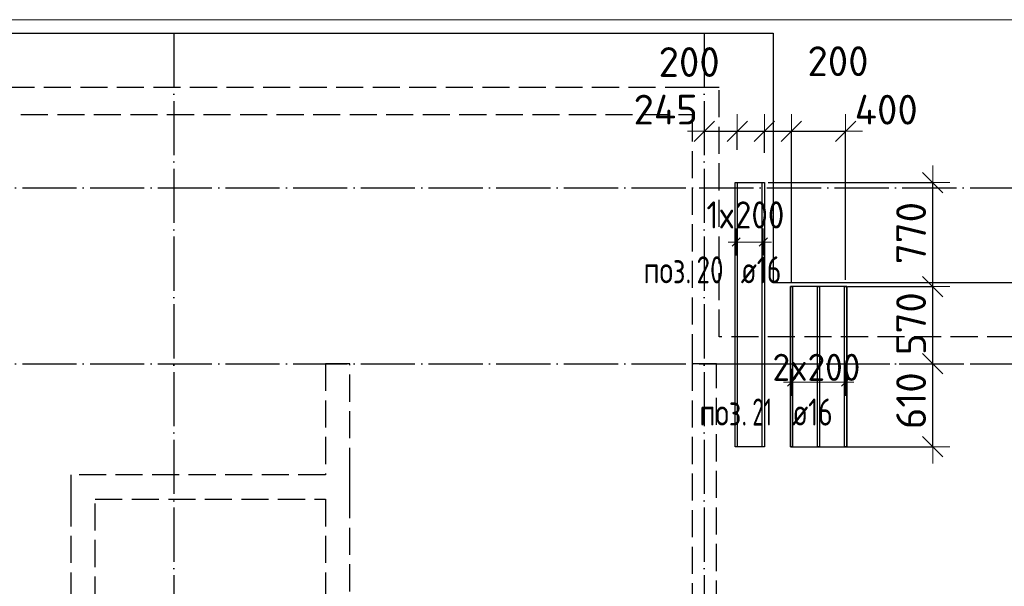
# Model space of a CAD drawing. Header units: millimetres. Extents: x 13527 to 139154, y -122592 to 61893.
# Tile 22 of 128: x 84682 to 91957, y -47742 to -43560. Entities that reach past the tile are written whole.
import ezdxf

# ---------------------------------------------------------------- set-up
doc = ezdxf.new("R2010")
doc.units = ezdxf.units.MM
doc.header["$PDMODE"] = 65
for name, pattern in [('______11', [500, 400, -50, 0, -50]), ('______2', [270, 200, -70]), ('______5', [1100, 800, -100, 100, -100])]:
    doc.linetypes.add(name, pattern=pattern)
for name, color, linetype, lineweight in [('Standard', 7, 'Continuous', 25), ('Размерная линия_ общее', 7, 'Continuous', 13), ('Стена_ общее', 7, 'Continuous', 35), ('Фундамент_ общее', 7, 'Continuous', 35)]:
    doc.layers.add(name, color=color, linetype=linetype, lineweight=lineweight)
doc.layers.add('Арм.стержн.Доп. Арм ниж.зоны У', color=7, linetype='Continuous', lineweight=35, true_color=0x1cff1c)
doc.layers.add('Осевая линия_ общее', color=7, linetype='______5', lineweight=13, true_color=0xa0a0a0)
doc.styles.add('ISOCPEUR', font='ISOCPEUR')
doc.dimstyles.new('DIMSTYLE_3', dxfattribs={"dimtxt": 220, "dimasz": 250, "dimexe": 0, "dimexo": 0, "dimgap": 110, "dimtad": 2, "dimdec": 0, "dimrnd": 5, "dimzin": 12, "dimdsep": 46, "dimtxsty": 'ISOCPEUR', "dimblk1": 'ALL_ML_STRICH', "dimblk2": 'ALL_ML_STRICH', "dimsah": 1, "dimcen": 0, "dimclrd": 7, "dimclre": 256, "dimclrt": 7, "dimadec": 0, "dimazin": 0, "dimtfac": 1, "dimtdec": 0, "dimtix": 1, "dimtmove": 2, "dimatfit": 3, "dimfxl": 0, "dimtvp": 1.2, "dimtzin": 0, "dimlwd": 0, "dimlwe": -3, "dimarcsym": 0})
doc.dimstyles.new('DIMSTYLE_5', dxfattribs={"dimtxt": 220, "dimasz": 250, "dimexe": 0, "dimexo": 0, "dimgap": 110, "dimtad": 2, "dimdec": 0, "dimrnd": 5, "dimzin": 12, "dimdsep": 46, "dimtxsty": 'ISOCPEUR', "dimblk1": 'ALL_ML_STRICH', "dimblk2": 'ALL_ML_STRICH', "dimsah": 1, "dimcen": 0, "dimclrd": 7, "dimclre": 256, "dimclrt": 7, "dimadec": 0, "dimazin": 0, "dimtfac": 1, "dimtdec": 0, "dimtix": 1, "dimtmove": 2, "dimatfit": 3, "dimfxl": 0, "dimtzin": 0, "dimlwd": 0, "dimlwe": -3, "dimarcsym": 0})

# ---------------------------------------------------------------- blocks, each defined once
blk = doc.blocks.new('ALL_ML_STRICH')
at = {"color": 0, "linetype": 'ByBlock', "lineweight": -2}
for p, q in [((-0.3, -0.3), (0.3, 0.3)), ((0, -0.5), (0, 0.5)), ((-1, 0), (0.5, 0))]:
    blk.add_line(p, q, dxfattribs=at)
blk = doc.blocks.new('*D54')
at = {"layer": 'DEFPOINTS', "color": 7, "linetype": 'Continuous', "lineweight": 13, "transparency": 33554687}
for p in [(89740, -44350.7), (89740, -44383.4), (89984, -44621.4)]:
    blk.add_point(p, dxfattribs=at)
at = {"layer": 'Размерная линия_ общее', "color": 253, "linetype": 'Continuous', "lineweight": -2, "true_color": 0xa0a0a0, "transparency": 33554687}
for p, q in [((89740, -44383.4), (89740, -44383.4)), ((89984, -44521.4), (89984, -44383.4))]:
    blk.add_line(p, q, dxfattribs=at)
at = {"layer": 'Размерная линия_ общее', "color": 7, "linetype": 'Continuous', "lineweight": -2, "transparency": 33554687}
blk.add_line((89740, -44383.4), (89984, -44383.4), dxfattribs=at)
at = {"layer": 'Размерная линия_ общее', "color": 7, "linetype": 'Continuous', "lineweight": 13, "transparency": 33554687, "xscale": 250, "yscale": 250, "zscale": 250, "rotation": 180}
blk.add_blockref('ALL_ML_STRICH', (89740, -44383.4), dxfattribs=at)
at = {"layer": 'Размерная линия_ общее', "color": 7, "linetype": 'Continuous', "lineweight": 13, "transparency": 33554687, "xscale": 250, "yscale": 250, "zscale": 250}
blk.add_blockref('ALL_ML_STRICH', (89984, -44383.4), dxfattribs=at)
at = {"layer": 'Размерная линия_ общее', "color": 7, "linetype": 'Continuous', "lineweight": 13, "transparency": 33554687, "insert": (89455, -44223.5), "char_height": 220, "width": 660, "attachment_point": 5, "style": 'ISOCPEUR'}
blk.add_mtext('\\A1;{245}', dxfattribs=at)
blk = doc.blocks.new('*D55')
at = {"layer": 'DEFPOINTS', "color": 7, "linetype": 'Continuous', "lineweight": 13, "transparency": 33554687}
for p in [(89984, -44383.4), (89984, -44621.4), (90184, -44641.9)]:
    blk.add_point(p, dxfattribs=at)
at = {"layer": 'Размерная линия_ общее', "color": 253, "linetype": 'Continuous', "lineweight": -2, "true_color": 0xa0a0a0, "transparency": 33554687}
for p, q in [((89984, -44521.4), (89984, -44383.4)), ((90184, -44541.9), (90184, -44383.4))]:
    blk.add_line(p, q, dxfattribs=at)
at = {"layer": 'Размерная линия_ общее', "color": 7, "linetype": 'Continuous', "lineweight": -2, "transparency": 33554687}
blk.add_line((89984, -44383.4), (90184, -44383.4), dxfattribs=at)
at = {"layer": 'Размерная линия_ общее', "color": 7, "linetype": 'Continuous', "lineweight": 13, "transparency": 33554687, "xscale": 250, "yscale": 250, "zscale": 250, "rotation": 180}
blk.add_blockref('ALL_ML_STRICH', (89984, -44383.4), dxfattribs=at)
at = {"layer": 'Размерная линия_ общее', "color": 7, "linetype": 'Continuous', "lineweight": 13, "transparency": 33554687, "xscale": 250, "yscale": 250, "zscale": 250}
blk.add_blockref('ALL_ML_STRICH', (90184, -44383.4), dxfattribs=at)
at = {"layer": 'Размерная линия_ общее', "color": 7, "linetype": 'Continuous', "lineweight": 13, "transparency": 33554687, "insert": (89628.2, -43872.3), "char_height": 220, "width": 660, "attachment_point": 5, "style": 'ISOCPEUR'}
blk.add_mtext('\\A1;{200}', dxfattribs=at)
blk = doc.blocks.new('*D56')
at = {"layer": 'DEFPOINTS', "color": 7, "linetype": 'Continuous', "lineweight": 13, "transparency": 33554687}
for p in [(90184, -44383.4), (90184, -44641.9), (90384, -45603.1)]:
    blk.add_point(p, dxfattribs=at)
at = {"layer": 'Размерная линия_ общее', "color": 253, "linetype": 'Continuous', "lineweight": -2, "true_color": 0xa0a0a0, "transparency": 33554687}
for p, q in [((90184, -44541.9), (90184, -44383.4)), ((90384, -45503.1), (90384, -44383.4))]:
    blk.add_line(p, q, dxfattribs=at)
at = {"layer": 'Размерная линия_ общее', "color": 7, "linetype": 'Continuous', "lineweight": -2, "transparency": 33554687}
blk.add_line((90184, -44383.4), (90384, -44383.4), dxfattribs=at)
at = {"layer": 'Размерная линия_ общее', "color": 7, "linetype": 'Continuous', "lineweight": 13, "transparency": 33554687, "xscale": 250, "yscale": 250, "zscale": 250, "rotation": 180}
blk.add_blockref('ALL_ML_STRICH', (90184, -44383.4), dxfattribs=at)
at = {"layer": 'Размерная линия_ общее', "color": 7, "linetype": 'Continuous', "lineweight": 13, "transparency": 33554687, "xscale": 250, "yscale": 250, "zscale": 250}
blk.add_blockref('ALL_ML_STRICH', (90384, -44383.4), dxfattribs=at)
at = {"layer": 'Размерная линия_ общее', "color": 7, "linetype": 'Continuous', "lineweight": 13, "transparency": 33554687, "insert": (90727.8, -43866.3), "char_height": 220, "width": 660, "attachment_point": 5, "style": 'ISOCPEUR'}
blk.add_mtext('\\A1;{200}', dxfattribs=at)
blk = doc.blocks.new('*D57')
at = {"layer": 'DEFPOINTS', "color": 7, "linetype": 'Continuous', "lineweight": 13, "transparency": 33554687}
for p in [(90384, -44383.4), (90384, -45603.1), (90784, -45579.4)]:
    blk.add_point(p, dxfattribs=at)
at = {"layer": 'Размерная линия_ общее', "color": 253, "linetype": 'Continuous', "lineweight": -2, "true_color": 0xa0a0a0, "transparency": 33554687}
for p, q in [((90384, -45503.1), (90384, -44383.4)), ((90784, -45479.4), (90784, -44383.4))]:
    blk.add_line(p, q, dxfattribs=at)
at = {"layer": 'Размерная линия_ общее', "color": 7, "linetype": 'Continuous', "lineweight": -2, "transparency": 33554687}
blk.add_line((90384, -44383.4), (90784, -44383.4), dxfattribs=at)
at = {"layer": 'Размерная линия_ общее', "color": 7, "linetype": 'Continuous', "lineweight": 13, "transparency": 33554687, "xscale": 250, "yscale": 250, "zscale": 250, "rotation": 180}
blk.add_blockref('ALL_ML_STRICH', (90384, -44383.4), dxfattribs=at)
at = {"layer": 'Размерная линия_ общее', "color": 7, "linetype": 'Continuous', "lineweight": 13, "transparency": 33554687, "xscale": 250, "yscale": 250, "zscale": 250}
blk.add_blockref('ALL_ML_STRICH', (90784, -44383.4), dxfattribs=at)
at = {"layer": 'Размерная линия_ общее', "color": 7, "linetype": 'Continuous', "lineweight": 13, "transparency": 33554687, "insert": (91084.2, -44224), "char_height": 220, "width": 660, "attachment_point": 5, "style": 'ISOCPEUR'}
blk.add_mtext('\\A1;{400}', dxfattribs=at)
blk = doc.blocks.new('СЛОЖНЫЙ_ОБЪЕКТ_2')
at = {"layer": 'Стена_ общее', "color": 9, "linetype": '______2', "lineweight": -3, "true_color": 0xc7c7c7, "transparency": 33554687}
for p, q in [((89650, -44060), (81790, -44060)), ((89850, -44060), (89650, -44060)), ((89850, -45900), (89850, -44060)), ((81990, -44260), (89650, -44260)), ((89650, -44260), (89650, -45900)), ((89650, -45900), (89650, -46100)), ((102830, -45900), (89850, -45900)), ((86940, -46100), (86940, -46920)), ((87120, -46100), (86940, -46100)), ((87120, -46920), (87120, -46100)), ((89650, -46100), (89650, -51000)), ((89830, -46100), (89650, -46100)), ((89830, -51680), (89830, -46100)), ((89830, -46100), (96240, -46100)), ((85060, -46920), (85060, -47100)), ((86940, -46920), (85060, -46920)), ((87120, -47100), (87120, -46920)), ((85060, -47100), (85060, -49760)), ((85240, -49760), (85240, -47100)), ((85240, -47100), (86940, -47100)), ((86940, -47100), (86940, -49760)), ((87120, -49940), (87120, -47100))]:
    blk.add_line(p, q, dxfattribs=at)
blk = doc.blocks.new('*D286')
at = {"layer": 'DEFPOINTS', "color": 7, "linetype": 'Continuous', "lineweight": 13, "transparency": 33554687}
for p in [(91513.2, -46100), (90688.6, -46711.7), (91428, -46711.7)]:
    blk.add_point(p, dxfattribs=at)
at = {"layer": 'Размерная линия_ общее', "color": 253, "linetype": 'Continuous', "lineweight": -2, "true_color": 0xa0a0a0, "transparency": 33554687}
for p, q in [((91428, -46100), (91428, -46100)), ((90788.6, -46711.7), (91428, -46711.7))]:
    blk.add_line(p, q, dxfattribs=at)
at = {"layer": 'Размерная линия_ общее', "color": 7, "linetype": 'Continuous', "lineweight": -2, "transparency": 33554687}
blk.add_line((91428, -46711.7), (91428, -46100), dxfattribs=at)
at = {"layer": 'Размерная линия_ общее', "color": 7, "linetype": 'Continuous', "lineweight": 13, "transparency": 33554687, "xscale": 250, "yscale": 250, "zscale": 250}
for p, rotation in [((91428, -46100), 90), ((91428, -46711.7), 270)]:
    blk.add_blockref('ALL_ML_STRICH', p, dxfattribs=dict(at, rotation=rotation))
at = {"layer": 'Размерная линия_ общее', "color": 7, "linetype": 'Continuous', "lineweight": 13, "transparency": 33554687, "insert": (91268, -46372.8), "char_height": 220, "width": 660, "attachment_point": 5, "rotation": 90, "style": 'ISOCPEUR'}
blk.add_mtext('\\A1;{610}', dxfattribs=at)
blk = doc.blocks.new('*D287')
at = {"layer": 'DEFPOINTS', "color": 7, "linetype": 'Continuous', "lineweight": 13, "transparency": 33554687}
for p in [(90698.9, -45530), (91428, -46100), (91513.2, -46100)]:
    blk.add_point(p, dxfattribs=at)
at = {"layer": 'Размерная линия_ общее', "color": 253, "linetype": 'Continuous', "lineweight": -2, "true_color": 0xa0a0a0, "transparency": 33554687}
for p, q in [((90798.9, -45530), (91428, -45530)), ((91428, -46100), (91428, -46100))]:
    blk.add_line(p, q, dxfattribs=at)
at = {"layer": 'Размерная линия_ общее', "color": 7, "linetype": 'Continuous', "lineweight": -2, "transparency": 33554687}
blk.add_line((91428, -46100), (91428, -45530), dxfattribs=at)
at = {"layer": 'Размерная линия_ общее', "color": 7, "linetype": 'Continuous', "lineweight": 13, "transparency": 33554687, "xscale": 250, "yscale": 250, "zscale": 250}
for p, rotation in [((91428, -45530), 90), ((91428, -46100), 270)]:
    blk.add_blockref('ALL_ML_STRICH', p, dxfattribs=dict(at, rotation=rotation))
at = {"layer": 'Размерная линия_ общее', "color": 7, "linetype": 'Continuous', "lineweight": 13, "transparency": 33554687, "insert": (91268, -45804), "char_height": 220, "width": 660, "attachment_point": 5, "rotation": 90, "style": 'ISOCPEUR'}
blk.add_mtext('\\A1;{570}', dxfattribs=at)
blk = doc.blocks.new('*D288')
at = {"layer": 'DEFPOINTS', "color": 7, "linetype": 'Continuous', "lineweight": 13, "transparency": 33554687}
for p in [(90111.7, -44761.7), (90698.9, -45530), (91428, -45530)]:
    blk.add_point(p, dxfattribs=at)
at = {"layer": 'Размерная линия_ общее', "color": 253, "linetype": 'Continuous', "lineweight": -2, "true_color": 0xa0a0a0, "transparency": 33554687}
for p, q in [((90211.7, -44761.7), (91428, -44761.7)), ((90798.9, -45530), (91428, -45530))]:
    blk.add_line(p, q, dxfattribs=at)
at = {"layer": 'Размерная линия_ общее', "color": 7, "linetype": 'Continuous', "lineweight": -2, "transparency": 33554687}
blk.add_line((91428, -45530), (91428, -44761.7), dxfattribs=at)
at = {"layer": 'Размерная линия_ общее', "color": 7, "linetype": 'Continuous', "lineweight": 13, "transparency": 33554687, "xscale": 250, "yscale": 250, "zscale": 250}
for p, rotation in [((91428, -44761.7), 90), ((91428, -45530), 270)]:
    blk.add_blockref('ALL_ML_STRICH', p, dxfattribs=dict(at, rotation=rotation))
at = {"layer": 'Размерная линия_ общее', "color": 7, "linetype": 'Continuous', "lineweight": 13, "transparency": 33554687, "insert": (91268, -45134.8), "char_height": 220, "width": 660, "attachment_point": 5, "rotation": 90, "style": 'ISOCPEUR'}
blk.add_mtext('\\A1;{770}', dxfattribs=at)

msp = doc.modelspace()

# ---------------------------------------------------------------- linework, layer by layer
at = {"layer": 'Standard', "color": 7, "linetype": 'Continuous', "lineweight": 13, "transparency": 33554687}
msp.add_lwpolyline([(75100, -60750), (117980, -60750), (117980, -43560), (75100, -43560), (75100, -60750)], dxfattribs=at)
at = {"layer": 'Арм.стержн.Доп. Арм ниж.зоны У', "color": 253, "linetype": 'Continuous', "lineweight": -3, "true_color": 0xa0a0a0, "transparency": 33554687}
for p, q in [((89976, -45201), (89976, -45101)), ((90176, -45201), (90176, -45101)), ((89976, -45201), (89976, -45301)), ((90176, -45201), (90176, -45301)), ((90384, -46235.9), (90384, -46135.9)), ((90784, -46235.9), (90784, -46135.9)), ((90384, -46235.9), (90384, -46335.9)), ((90784, -46235.9), (90784, -46335.9))]:
    msp.add_line(p, q, dxfattribs=at)
at = {"layer": 'Арм.стержн.Доп. Арм ниж.зоны У', "color": 7, "linetype": 'Continuous', "lineweight": 25, "transparency": 33554687}
for p, q in [((89946, -45231), (90006, -45171)), ((90146, -45231), (90206, -45171)), ((90354, -46265.9), (90414, -46205.9)), ((90754, -46265.9), (90814, -46205.9))]:
    msp.add_line(p, q, dxfattribs=at)
at = {"layer": 'Арм.стержн.Доп. Арм ниж.зоны У', "color": 7, "linetype": 'Continuous', "lineweight": 13, "transparency": 33554687}
for p, q in [((89976, -45201), (89916, -45201)), ((89976, -45201), (90176, -45201)), ((90176, -45201), (90236, -45201)), ((90384, -46235.9), (90324, -46235.9)), ((90384, -46235.9), (90784, -46235.9)), ((90784, -46235.9), (90844, -46235.9))]:
    msp.add_line(p, q, dxfattribs=at)
at = {"layer": 'Арм.стержн.Доп. Арм ниж.зоны У', "color": 52, "linetype": 'Continuous', "lineweight": 25, "transparency": 33554687}
for points in [[(89968, -46711.7), (89968, -44761.7), (90184, -44761.7), (90184, -46711.7), (89968, -46711.7)], [(90792, -46711.7), (90792, -45530), (90376, -45530), (90376, -46711.7), (90792, -46711.7)]]:
    msp.add_lwpolyline(points, dxfattribs=at)
at = {"layer": 'Арм.стержн.Доп. Арм ниж.зоны У', "color": 7, "linetype": 'Continuous', "lineweight": 25, "transparency": 33554687}
for points in [[(89984, -44761.7), (89984, -46711.7), (89968, -46711.7), (89968, -44761.7), (89984, -44761.7)], [(90184, -44761.7), (90184, -46711.7), (90168, -46711.7), (90168, -44761.7), (90184, -44761.7)], [(90392, -45530), (90392, -46711.7), (90376, -46711.7), (90376, -45530), (90392, -45530)], [(90592, -45530), (90592, -46711.7), (90576, -46711.7), (90576, -45530), (90592, -45530)], [(90792, -45530), (90792, -46711.7), (90776, -46711.7), (90776, -45530), (90792, -45530)]]:
    msp.add_lwpolyline(points, dxfattribs=at)
at = {"layer": 'Осевая линия_ общее', "color": 253, "linetype": '______11', "lineweight": -3, "true_color": 0xa0a0a0, "transparency": 33554687}
for p, q in [((85820, -43660), (85820, -61877.9)), ((89740, -43660), (89740, -61877.9)), ((75200, -44800), (119325.4, -44800)), ((75200, -46100), (119325.4, -46100))]:
    msp.add_line(p, q, dxfattribs=at)
at = {"layer": 'Фундамент_ общее', "color": 7, "lineweight": 25, "transparency": 33554687}
for p, q in [((81390, -43660), (90250, -43660)), ((90250, -43660), (90250, -45500)), ((90250, -45500), (102430, -45500))]:
    msp.add_line(p, q, dxfattribs=at)
at = {"layer": 'Фундамент_ общее', "color": 7, "linetype": 'Continuous', "lineweight": 25, "transparency": 33554687}
for p, q in [((81390, -43660), (90250, -43660)), ((90250, -43660), (90250, -45500)), ((90250, -45500), (102430, -45500))]:
    msp.add_line(p, q, dxfattribs=at)

# ---------------------------------------------------------------- block references
at = {"layer": 'Стена_ общее', "color": 9, "linetype": '______2', "lineweight": -3, "true_color": 0xc7c7c7, "transparency": 33554687}
msp.add_blockref('СЛОЖНЫЙ_ОБЪЕКТ_2', (0, 0), dxfattribs=at)

# ---------------------------------------------------------------- texts
at = {"layer": 'Арм.стержн.Доп. Арм ниж.зоны У', "color": 7, "linetype": 'Continuous', "lineweight": 13, "transparency": 33554687, "char_height": 200, "attachment_point": 7, "style": 'ISOCPEUR'}
for s, insert, width in [('\\W0.89;1x200', (89756, -45101), 748.684), ('\\W0.95;2x200', (90244, -46225.9), 793.963)]:
    msp.add_mtext(s, dxfattribs=dict(at, insert=insert, width=width))
at = {"layer": 'Арм.стержн.Доп. Арм ниж.зоны У', "color": 7, "linetype": 'Continuous', "lineweight": 25, "transparency": 33554687, "char_height": 200, "attachment_point": 7, "style": 'ISOCPEUR'}
for s, insert, width in [('\\W0.73;20', (89682.4, -45506.1), 306.006), ('\\W0.74; ø16 ', (89915.7, -45506.1), 624.254), ('\\W0.77;поз.', (89290.7, -45506.1), 468.039), ('\\W0.77;поз.', (89703.4, -46555.9), 468.039), ('\\W0.62;21', (90095, -46555.9), 262.378), ('\\W0.74; ø16 ', (90295, -46555.9), 624.254)]:
    msp.add_mtext(s, dxfattribs=dict(at, insert=insert, width=width))

# ---------------------------------------------------------------- dimensions: what is measured, and where the dimension line sits
at = {"layer": 'Размерная линия_ общее', "color": 7, "linetype": 'Continuous', "lineweight": 13, "transparency": 33554687}
for base, p1, p2, picture, middle in [((90384, -44383.4), (90184, -44541.9), (90384, -45503.1), '*D56', (90727.8, -43866.3)), ((90184, -44383.4), (89984, -44521.4), (90184, -44541.9), '*D55', (89628.2, -43872.3)), ((89984, -44383.4), (89740, -44383.4), (89984, -44521.4), '*D54', (89455, -44223.5)), ((90784, -44383.4), (90384, -45503.1), (90784, -45479.4), '*D57', (91084.2, -44224))]:
    dim = msp.add_linear_dim(base=base, p1=p1, p2=p2, dimstyle='DIMSTYLE_3', override={"dimpost": '<>', "dimclrd": 7, "dimclre": 253, "dimclrt": 7, "dimlwd": 0, "dimlwe": 65533}, dxfattribs=at)
    dim.commit()
    dim.dimension.update_dxf_attribs({"geometry": picture, "text_midpoint": middle, "dimtype": 160})
for base, p1, p2, dimstyle, picture, middle in [((91428, -44761.7), (90798.9, -45530), (90211.7, -44761.7), 'DIMSTYLE_5', '*D288', (91268, -45134.8)), ((91428, -45530), (91428, -46100), (90798.9, -45530), 'DIMSTYLE_3', '*D287', (91268, -45804)), ((91428, -46100), (90788.6, -46711.7), (91428, -46100), 'DIMSTYLE_3', '*D286', (91268, -46372.8))]:
    dim = msp.add_linear_dim(base=base, p1=p1, p2=p2, angle=90, dimstyle=dimstyle, override={"dimpost": '<>', "dimclrd": 7, "dimclre": 253, "dimclrt": 7, "dimlwd": 0, "dimlwe": 65533}, dxfattribs=at)
    dim.commit()
    dim.dimension.update_dxf_attribs({"geometry": picture, "text_midpoint": middle, "dimtype": 160})

doc.saveas('drawing.dxf')
